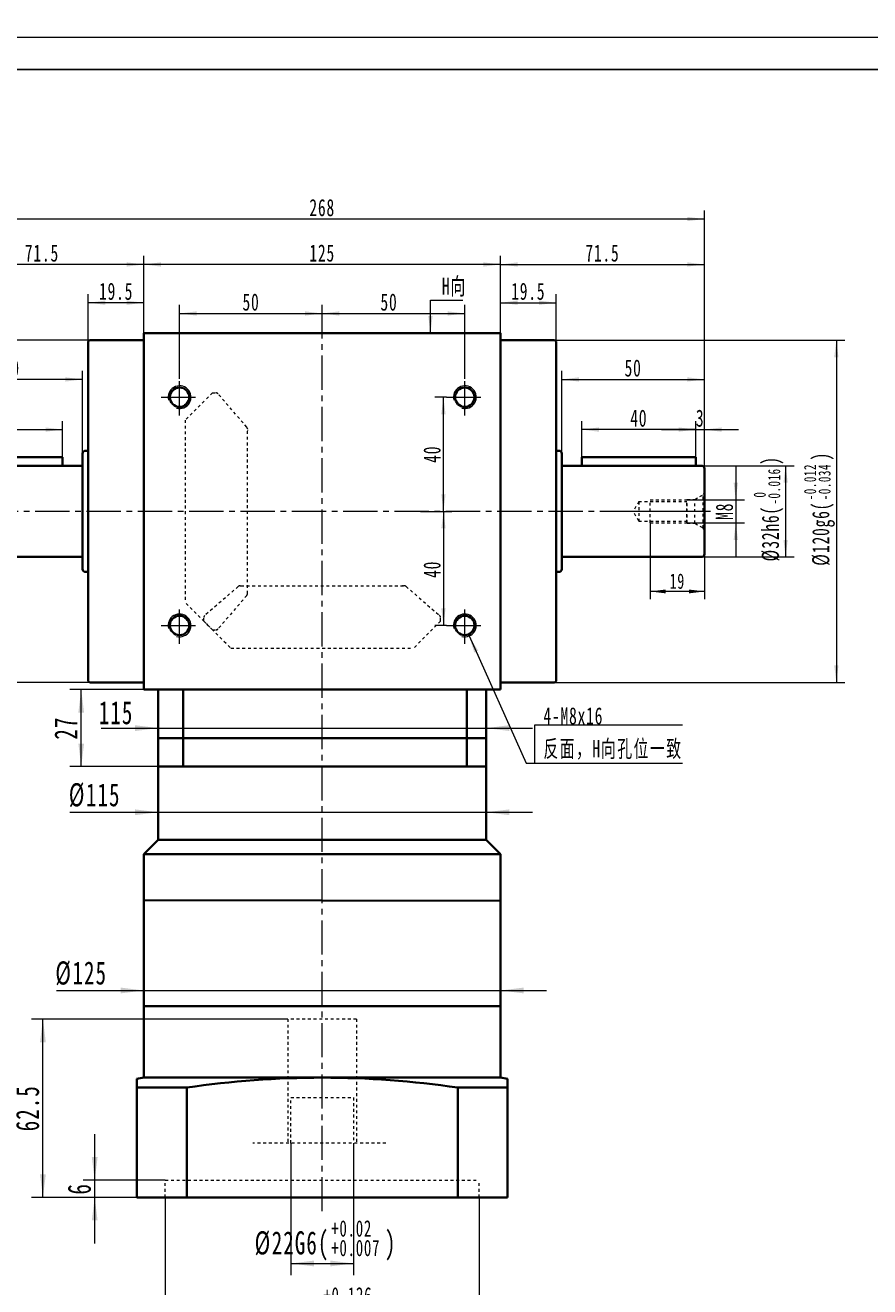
# Model space of a CAD drawing. Header units: millimetres. Extents: x 2691 to 3632, y -224 to 445.
# Tile 3 of 7: x 2874 to 3170, y 3 to 445. Entities that reach past the tile are written whole.
import ezdxf

# ---------------------------------------------------------------- set-up
doc = ezdxf.new("R2010")
doc.units = ezdxf.units.MM
doc.linetypes.add('点画线', pattern=[18, 12, -2, 2, -2])
doc.linetypes.add('虚线', pattern=[2, 1, -1])
doc.layers.get('0').update_dxf_attribs({"lineweight": 35})
for name, color, linetype, lineweight in [('EB0', 7, 'Continuous', 35), ('TEXT', 4, 'Continuous', 18), ('中心线层', 1, '点画线', 18), ('图框_外框线', 7, 'Continuous', 18), ('尺寸线层', 3, 'Continuous', 18), ('粗实线', 7, 'Continuous', 50), ('粗实线层', 7, 'Continuous', 35), ('虚线层', 6, '虚线', 18)]:
    doc.layers.add(name, color=color, linetype=linetype, lineweight=lineweight)
doc.styles.add('标准', font='txt', dxfattribs={"width": 0.667})
doc.dimstyles.new('a4-1-1', dxfattribs={"dimtxt": 3, "dimasz": 3, "dimexe": 1.5, "dimexo": 0, "dimgap": 0.5, "dimtad": 1, "dimdec": 3, "dimdsep": 46, "dimtxsty": '标准', "dimblk": '_CAXARROW', "dimcen": 0, "dimdle": 6, "dimazin": 2, "dimtfac": 0.707107, "dimtdec": 3, "dimtix": 1, "dimtmove": 2, "dimatfit": 3, "dimfxl": 0, "dimfrac": 2, "dimtolj": 1, "dimarcsym": 0})
doc.dimstyles.new('a4-1-1.5', dxfattribs={"dimtxt": 4.5, "dimasz": 4.5, "dimexe": 2.25, "dimexo": 0, "dimgap": 0.75, "dimtad": 1, "dimdec": 3, "dimdsep": 46, "dimtxsty": '标准', "dimblk": '_CAXARROW', "dimcen": 0, "dimdle": 9, "dimazin": 2, "dimtfac": 0.707107, "dimtdec": 3, "dimtix": 1, "dimtmove": 2, "dimatfit": 3, "dimfxl": 0, "dimfrac": 2, "dimtolj": 1, "dimarcsym": 0})

# ---------------------------------------------------------------- blocks, each defined once
blk = doc.blocks.new('*X3')
at = {"layer": '尺寸线层', "color": 0, "char_height": 6, "attachment_point": 1, "rotation": 90, "line_spacing_factor": 1.15057, "style": '标准'}
for s, insert, width in [('\\T1.1;{\\H0.707107x;-0.012}', (2802.38, 278.6), 50.9066), ('\\T1.1;)', (2805.23, 292.53), 152.5853), ('\\T1.1;{\\H0.707107x;-0.034}', (2807.44, 278.6), 50.9066), ('\\T1.1;%%C120g6(', (2805.23, 255.64), 152.5853)]:
    blk.add_mtext(s, dxfattribs=dict(at, insert=insert, width=width))
blk = doc.blocks.new('*X2')
at = {"layer": '尺寸线层', "linetype": 'Continuous'}
for points in [[(2813.72, 334.71), (2814.47, 328.71), (2812.97, 328.71)], [(2813.72, 214.71), (2814.47, 220.71), (2812.97, 220.71)]]:
    blk.add_hatch(color=0, dxfattribs=at).paths.add_polyline_path(points, flags=0)
at = {"layer": '尺寸线层', "color": 0, "linetype": 'Continuous'}
for p, q in [((2896.92, 334.71), (2810.72, 334.71)), ((2813.72, 334.71), (2813.72, 214.71)), ((2896.92, 214.71), (2810.72, 214.71))]:
    blk.add_line(p, q, dxfattribs=at)
at = {"layer": '尺寸线层', "color": 0}
blk.add_blockref('*X3', (0, 0), dxfattribs=at)
blk = doc.blocks.new('_CAXARROW')
blk.add_hatch(color=0).paths.add_polyline_path([(0, 0), (-1, 0.125), (-1, -0.125)], flags=0)
blk = doc.blocks.new('*X4')
at = {"layer": '尺寸线层', "linetype": 'Continuous'}
for points in [[(2896.42, 347.84), (2902.42, 347.09), (2902.42, 348.59)], [(2915.92, 347.84), (2909.92, 347.09), (2909.92, 348.59)]]:
    blk.add_hatch(color=0, dxfattribs=at).paths.add_polyline_path(points, flags=0)
at = {"layer": '尺寸线层', "color": 0, "linetype": 'Continuous'}
for p, q in [((2896.42, 334.21), (2896.42, 350.84)), ((2915.92, 337.21), (2915.92, 350.84)), ((2915.92, 347.84), (2896.42, 347.84))]:
    blk.add_line(p, q, dxfattribs=at)
at = {"layer": '尺寸线层', "color": 0, "insert": (2906.17, 351.81), "char_height": 6, "width": 21.6497, "attachment_point": 5, "line_spacing_factor": 1.15057, "style": '标准'}
blk.add_mtext('\\T1.1;19.5', dxfattribs=at)
blk = doc.blocks.new('*X5')
at = {"layer": '尺寸线层', "linetype": 'Continuous'}
for points in [[(2915.92, 361.25), (2921.92, 360.5), (2921.92, 362)], [(3040.92, 361.25), (3034.92, 360.5), (3034.92, 362)]]:
    blk.add_hatch(color=0, dxfattribs=at).paths.add_polyline_path(points, flags=0)
at = {"layer": '尺寸线层', "color": 0, "linetype": 'Continuous'}
for p, q in [((2915.92, 337.21), (2915.92, 364.25)), ((3040.92, 337.21), (3040.92, 364.25)), ((3040.92, 361.25), (2915.92, 361.25))]:
    blk.add_line(p, q, dxfattribs=at)
at = {"layer": '尺寸线层', "color": 0, "insert": (2978.42, 365.22), "char_height": 6, "width": 15.558, "attachment_point": 5, "line_spacing_factor": 1.15057, "style": '标准'}
blk.add_mtext('\\T1.1;125', dxfattribs=at)
blk = doc.blocks.new('*X6')
at = {"layer": '尺寸线层', "linetype": 'Continuous'}
for points in [[(3040.92, 347.84), (3046.92, 348.59), (3046.92, 347.09)], [(3060.42, 347.84), (3054.42, 348.59), (3054.42, 347.09)]]:
    blk.add_hatch(color=0, dxfattribs=at).paths.add_polyline_path(points, flags=0)
at = {"layer": '尺寸线层', "color": 0, "linetype": 'Continuous'}
for p, q in [((3040.92, 337.21), (3040.92, 350.84)), ((3060.42, 334.21), (3060.42, 350.84)), ((3040.92, 347.84), (3060.42, 347.84))]:
    blk.add_line(p, q, dxfattribs=at)
at = {"layer": '尺寸线层', "color": 0, "insert": (3050.67, 351.81), "char_height": 6, "width": 21.6497, "attachment_point": 5, "line_spacing_factor": 1.15057, "style": '标准'}
blk.add_mtext('\\T1.1;19.5', dxfattribs=at)
blk = doc.blocks.new('*X7')
at = {"layer": '尺寸线层', "linetype": 'Continuous'}
for points in [[(2978.42, 344.07), (2984.42, 344.82), (2984.42, 343.32)], [(3028.42, 344.07), (3022.42, 344.82), (3022.42, 343.32)]]:
    blk.add_hatch(color=0, dxfattribs=at).paths.add_polyline_path(points, flags=0)
at = {"layer": '尺寸线层', "color": 0, "linetype": 'Continuous'}
for p, q in [((2978.42, 340.21), (2978.42, 347.07)), ((3028.42, 321.11), (3028.42, 347.07)), ((2978.42, 344.07), (3028.42, 344.07))]:
    blk.add_line(p, q, dxfattribs=at)
at = {"layer": '尺寸线层', "color": 0, "insert": (3001.84, 348.04), "char_height": 6, "width": 12, "attachment_point": 5, "line_spacing_factor": 1.15057, "style": '标准'}
blk.add_mtext('\\T1.1;50', dxfattribs=at)
blk = doc.blocks.new('*X8')
at = {"layer": '尺寸线层', "linetype": 'Continuous'}
for points in [[(2928.42, 344.07), (2934.42, 344.82), (2934.42, 343.32)], [(2978.42, 344.07), (2972.42, 344.82), (2972.42, 343.32)]]:
    blk.add_hatch(color=0, dxfattribs=at).paths.add_polyline_path(points, flags=0)
at = {"layer": '尺寸线层', "color": 0, "linetype": 'Continuous'}
for p, q in [((2928.42, 321.11), (2928.42, 347.07)), ((2978.42, 340.21), (2978.42, 347.07)), ((2928.42, 344.07), (2978.42, 344.07))]:
    blk.add_line(p, q, dxfattribs=at)
at = {"layer": '尺寸线层', "color": 0, "insert": (2953.47, 348.04), "char_height": 6, "width": 12, "attachment_point": 5, "line_spacing_factor": 1.15057, "style": '标准'}
blk.add_mtext('\\T1.1;50', dxfattribs=at)
blk = doc.blocks.new('*X9')
at = {"layer": '尺寸线层', "linetype": 'Continuous'}
for points in [[(3020.93, 314.71), (3020.18, 308.71), (3021.68, 308.71)], [(3020.93, 274.71), (3020.18, 280.71), (3021.68, 280.71)]]:
    blk.add_hatch(color=0, dxfattribs=at).paths.add_polyline_path(points, flags=0)
at = {"layer": '尺寸线层', "color": 0, "linetype": 'Continuous'}
for p, q in [((3022.02, 314.71), (3017.93, 314.71)), ((3020.93, 274.71), (3020.93, 314.71)), ((3012.92, 274.71), (3023.93, 274.71))]:
    blk.add_line(p, q, dxfattribs=at)
at = {"layer": '尺寸线层', "color": 0, "insert": (3016.96, 294.71), "char_height": 6, "width": 12, "attachment_point": 5, "rotation": 90, "line_spacing_factor": 1.15057, "style": '标准'}
blk.add_mtext('\\T1.1;40', dxfattribs=at)
blk = doc.blocks.new('*X10')
at = {"layer": '尺寸线层', "linetype": 'Continuous'}
for points in [[(3020.93, 274.71), (3021.68, 268.71), (3020.18, 268.71)], [(3020.93, 234.71), (3021.68, 240.71), (3020.18, 240.71)]]:
    blk.add_hatch(color=0, dxfattribs=at).paths.add_polyline_path(points, flags=0)
at = {"layer": '尺寸线层', "color": 0, "linetype": 'Continuous'}
for p, q in [((3012.92, 274.71), (3023.93, 274.71)), ((3020.93, 274.71), (3020.93, 234.71)), ((3022.02, 234.71), (3017.93, 234.71))]:
    blk.add_line(p, q, dxfattribs=at)
at = {"layer": '尺寸线层', "color": 0, "insert": (3016.96, 254.36), "char_height": 6, "width": 12, "attachment_point": 5, "rotation": 90, "line_spacing_factor": 1.15057, "style": '标准'}
blk.add_mtext('\\T1.1;40', dxfattribs=at)
blk = doc.blocks.new('*X11')
at = {"layer": '尺寸线层', "linetype": 'Continuous'}
blk.add_hatch(color=0, dxfattribs=at).paths.add_polyline_path([(-23.03, 44.58), (-19.89, 39.41), (-21.26, 38.8)], flags=0)
at = {"layer": '尺寸线层', "color": 0, "linetype": 'Continuous'}
blk.add_line((-23.03, 44.58), (-3.04, 0), dxfattribs=at)
at = {"layer": '尺寸线层', "color": 0}
for p, q in [((0, 13.42), (51.79, 13.42)), ((0, 0), (0, 13.42)), ((-3.04, 0), (0, 0)), ((0, 0), (51.79, 0))]:
    blk.add_line(p, q, dxfattribs=at)
at = {"layer": '尺寸线层', "color": 0, "insert": (3, 1.2), "char_height": 6, "width": 97.5796, "attachment_point": 7, "line_spacing_factor": 1.15057, "style": '标准'}
blk.add_mtext('\\T1.1;4-M8x16\\P反面，H向孔位一致', dxfattribs=at)
blk = doc.blocks.new('*X12')
at = {"layer": '尺寸线层', "linetype": 'Continuous'}
blk.add_hatch(color=0, dxfattribs=at).paths.add_polyline_path([(-1.02, -11.58), (-1.77, -5.58), (-0.27, -5.58)], flags=0)
at = {"layer": '尺寸线层', "color": 0, "linetype": 'Continuous'}
blk.add_line((-1.02, -11.58), (-1.02, 0), dxfattribs=at)
at = {"layer": '尺寸线层', "color": 0}
for p, q in [((-1.02, 0), (0, 0)), ((0, 0), (10.33, 0)), ((0, 0), (0, 0))]:
    blk.add_line(p, q, dxfattribs=at)
at = {"layer": '尺寸线层', "color": 0, "insert": (3, 1.2), "char_height": 6, "width": 14.6581, "attachment_point": 7, "line_spacing_factor": 1.15057, "style": '标准'}
blk.add_mtext('\\T1.1;H向', dxfattribs=at)
blk = doc.blocks.new('*X20')
at = {"layer": '尺寸线层', "linetype": 'Continuous'}
for points in [[(2844.42, 361.25), (2850.42, 360.5), (2850.42, 362)], [(2915.92, 361.25), (2909.92, 360.5), (2909.92, 362)]]:
    blk.add_hatch(color=0, dxfattribs=at).paths.add_polyline_path(points, flags=0)
at = {"layer": '尺寸线层', "color": 0, "linetype": 'Continuous'}
for p, q in [((2844.42, 289.71), (2844.42, 364.25)), ((2915.92, 337.21), (2915.92, 364.25)), ((2915.92, 361.25), (2844.42, 361.25))]:
    blk.add_line(p, q, dxfattribs=at)
at = {"layer": '尺寸线层', "color": 0, "insert": (2880.17, 365.22), "char_height": 6, "width": 21.8228, "attachment_point": 5, "line_spacing_factor": 1.15057, "style": '标准'}
blk.add_mtext('\\T1.1;71.5', dxfattribs=at)
blk = doc.blocks.new('*X21')
at = {"layer": '尺寸线层', "linetype": 'Continuous'}
for points in [[(2844.42, 320.95), (2850.42, 320.2), (2850.42, 321.7)], [(2894.42, 320.95), (2888.42, 320.2), (2888.42, 321.7)]]:
    blk.add_hatch(color=0, dxfattribs=at).paths.add_polyline_path(points, flags=0)
at = {"layer": '尺寸线层', "color": 0, "linetype": 'Continuous'}
for p, q in [((2844.42, 289.71), (2844.42, 323.95)), ((2894.42, 294.96), (2894.42, 323.95)), ((2894.42, 320.95), (2844.42, 320.95))]:
    blk.add_line(p, q, dxfattribs=at)
at = {"layer": '尺寸线层', "color": 0, "insert": (2869.42, 324.92), "char_height": 6, "width": 12, "attachment_point": 5, "line_spacing_factor": 1.15057, "style": '标准'}
blk.add_mtext('\\T1.1;50', dxfattribs=at)
blk = doc.blocks.new('*X23')
at = {"layer": '尺寸线层', "color": 0, "char_height": 8.1, "attachment_point": 1, "line_spacing_factor": 1.15057, "style": '标准'}
for s, insert, width in [('\\T1.1;%%C22G6(', (2954.73, 22.33), 189.5425), ('\\T1.1;{\\H0.707107x;+0.02}', (2981.61, 26.19), 68.7239), ('\\T1.1;)', (3000.42, 22.33), 189.5425), ('\\T1.1;{\\H0.707107x;+0.007}', (2981.61, 19.35), 68.7239)]:
    blk.add_mtext(s, dxfattribs=dict(at, insert=insert, width=width))
blk = doc.blocks.new('*X22')
at = {"layer": '尺寸线层', "linetype": 'Continuous'}
for points in [[(2967.42, 11.04), (2975.52, 12.06), (2975.52, 10.03)], [(2989.42, 11.04), (2981.32, 12.06), (2981.32, 10.03)]]:
    blk.add_hatch(color=0, dxfattribs=at).paths.add_polyline_path(points, flags=0)
at = {"layer": '尺寸线层', "color": 0, "linetype": 'Continuous'}
for p, q in [((2967.42, 53.21), (2967.42, 6.99)), ((2989.42, 53.21), (2989.42, 6.99)), ((2967.42, 11.04), (2989.42, 11.04))]:
    blk.add_line(p, q, dxfattribs=at)
at = {"layer": '尺寸线层', "color": 0}
blk.add_blockref('*X23', (0, 0), dxfattribs=at)
blk = doc.blocks.new('*X25')
at = {"layer": '尺寸线层', "color": 0, "char_height": 8.1, "attachment_point": 1, "line_spacing_factor": 1.15057, "style": '标准'}
for s, insert, width in [('\\T1.1;{\\H0.707107x;+0.126}', (2978.84, 2.74), 68.7239), ('\\T1.1;%%C110', (2960.18, -1.73), 145.9312), ('\\T1.1;{\\H0.707107x;+0.072}', (2978.84, -4.1), 68.7239)]:
    blk.add_mtext(s, dxfattribs=dict(at, insert=insert, width=width))
blk = doc.blocks.new('*X24')
at = {"layer": '尺寸线层', "linetype": 'Continuous'}
for points in [[(2923.42, -12.4), (2931.52, -11.39), (2931.52, -13.41)], [(3033.42, -12.4), (3025.32, -11.39), (3025.32, -13.41)]]:
    blk.add_hatch(color=0, dxfattribs=at).paths.add_polyline_path(points, flags=0)
at = {"layer": '尺寸线层', "color": 0, "linetype": 'Continuous'}
for p, q in [((2923.42, 34.21), (2923.42, -16.45)), ((3033.42, 34.21), (3033.42, -16.45)), ((2923.42, -12.4), (3033.42, -12.4))]:
    blk.add_line(p, q, dxfattribs=at)
at = {"layer": '尺寸线层', "color": 0}
blk.add_blockref('*X25', (0, 0), dxfattribs=at)
blk = doc.blocks.new('*X26')
at = {"layer": '尺寸线层', "linetype": 'Continuous'}
for points in [[(2898.66, 40.21), (2897.65, 48.31), (2899.68, 48.31)], [(2898.66, 34.21), (2897.65, 26.11), (2899.68, 26.11)]]:
    blk.add_hatch(color=0, dxfattribs=at).paths.add_polyline_path(points, flags=0)
at = {"layer": '尺寸线层', "color": 0, "linetype": 'Continuous'}
for p, q in [((2898.66, 18.01), (2898.66, 56.41)), ((2923.42, 40.21), (2894.61, 40.21)), ((2913.42, 34.21), (2894.61, 34.21))]:
    blk.add_line(p, q, dxfattribs=at)
at = {"layer": '尺寸线层', "color": 0, "insert": (2893.31, 37.21), "char_height": 8.1, "width": 16.2, "attachment_point": 5, "rotation": 90, "line_spacing_factor": 1.15057, "style": '标准'}
blk.add_mtext('\\T1.1;6', dxfattribs=at)
blk = doc.blocks.new('*X27')
at = {"layer": '尺寸线层', "linetype": 'Continuous'}
for points in [[(2880.51, 96.71), (2879.5, 88.61), (2881.53, 88.61)], [(2880.51, 34.21), (2879.5, 42.31), (2881.53, 42.31)]]:
    blk.add_hatch(color=0, dxfattribs=at).paths.add_polyline_path(points, flags=0)
at = {"layer": '尺寸线层', "color": 0, "linetype": 'Continuous'}
for p, q in [((2966.42, 96.71), (2876.46, 96.71)), ((2880.51, 34.21), (2880.51, 96.71)), ((2913.42, 34.21), (2876.46, 34.21))]:
    blk.add_line(p, q, dxfattribs=at)
at = {"layer": '尺寸线层', "color": 0, "insert": (2875.16, 65.46), "char_height": 8.1, "width": 29.4608, "attachment_point": 5, "rotation": 90, "line_spacing_factor": 1.15057, "style": '标准'}
blk.add_mtext('\\T1.1;62.5', dxfattribs=at)
blk = doc.blocks.new('*X36')
at = {"layer": '尺寸线层', "linetype": 'Continuous'}
for points in [[(2847.42, 303.37), (2853.42, 304.12), (2853.42, 302.62)], [(2887.42, 303.37), (2881.42, 304.12), (2881.42, 302.62)]]:
    blk.add_hatch(color=0, dxfattribs=at).paths.add_polyline_path(points, flags=0)
at = {"layer": '尺寸线层', "color": 0, "linetype": 'Continuous'}
for p, q in [((2847.42, 293.71), (2847.42, 306.37)), ((2887.42, 293.71), (2887.42, 306.37)), ((2847.42, 303.37), (2887.42, 303.37))]:
    blk.add_line(p, q, dxfattribs=at)
at = {"layer": '尺寸线层', "color": 0, "insert": (2867.42, 307.34), "char_height": 6, "width": 12, "attachment_point": 5, "line_spacing_factor": 1.15057, "style": '标准'}
blk.add_mtext('\\T1.1;40', dxfattribs=at)
blk = doc.blocks.new('m8-11111_1')
at = {"layer": '中心线层', "linetype": '点画线', "lineweight": 18}
blk.add_line((27.67, 0), (-2.1, 0), dxfattribs=at)
at = {"layer": '粗实线层', "color": 6, "linetype": '虚线', "lineweight": 18}
for p, q in [((0, -6.6), (0, 6.6)), ((0, 6.6), (0.43, 5.86)), ((3.3, 4.2), (0.43, 5.86)), ((0.43, -5.86), (0.43, 5.86)), ((6, 4.2), (3.3, 4.2)), ((3.3, -4.2), (3.3, 4.2)), ((6.2, 4), (6, 4.2)), ((6, -4.2), (6, 4.2)), ((19, 4), (6.2, 4)), ((6.2, -4), (6.2, 4)), ((23, 3.4), (6.2, 3.4)), ((19, -4), (19, 4)), ((23, 3.4), (24.96, 0)), ((23, 3.4), (23, -3.4)), ((23, -3.4), (24.96, 0)), ((3.3, -4.2), (0.43, -5.86)), ((6, -4.2), (3.3, -4.2)), ((6.2, -4), (6, -4.2)), ((23, -3.4), (6.2, -3.4)), ((19, -4), (6.2, -4)), ((0, -6.6), (0.43, -5.86))]:
    blk.add_line(p, q, dxfattribs=at)
blk = doc.blocks.new('*X39')
at = {"layer": '尺寸线层', "linetype": 'Continuous'}
for points in [[(3062.42, 320.95), (3068.42, 321.7), (3068.42, 320.2)], [(3112.42, 320.95), (3106.42, 321.7), (3106.42, 320.2)]]:
    blk.add_hatch(color=0, dxfattribs=at).paths.add_polyline_path(points, flags=0)
at = {"layer": '尺寸线层', "color": 0, "linetype": 'Continuous'}
for p, q in [((3062.42, 294.96), (3062.42, 323.95)), ((3112.42, 289.71), (3112.42, 323.95)), ((3062.42, 320.95), (3112.42, 320.95))]:
    blk.add_line(p, q, dxfattribs=at)
at = {"layer": '尺寸线层', "color": 0, "insert": (3087.42, 324.92), "char_height": 6, "width": 12, "attachment_point": 5, "line_spacing_factor": 1.15057, "style": '标准'}
blk.add_mtext('\\T1.1;50', dxfattribs=at)
blk = doc.blocks.new('*X40')
at = {"layer": '尺寸线层', "linetype": 'Continuous'}
for points in [[(3109.42, 303.37), (3103.42, 304.12), (3103.42, 302.62)], [(3112.42, 303.37), (3118.42, 304.12), (3118.42, 302.62)]]:
    blk.add_hatch(color=0, dxfattribs=at).paths.add_polyline_path(points, flags=0)
at = {"layer": '尺寸线层', "color": 0, "linetype": 'Continuous'}
for p, q in [((3109.42, 293.71), (3109.42, 306.37)), ((3112.42, 289.71), (3112.42, 306.37)), ((3097.42, 303.37), (3124.42, 303.37))]:
    blk.add_line(p, q, dxfattribs=at)
at = {"layer": '尺寸线层', "color": 0, "insert": (3110.92, 307.34), "char_height": 6, "width": 12, "attachment_point": 5, "line_spacing_factor": 1.15057, "style": '标准'}
blk.add_mtext('\\T1.1;3', dxfattribs=at)
blk = doc.blocks.new('*X41')
at = {"layer": '尺寸线层', "linetype": 'Continuous'}
for points in [[(3069.42, 303.37), (3075.42, 302.62), (3075.42, 304.12)], [(3109.42, 303.37), (3103.42, 302.62), (3103.42, 304.12)]]:
    blk.add_hatch(color=0, dxfattribs=at).paths.add_polyline_path(points, flags=0)
at = {"layer": '尺寸线层', "color": 0, "linetype": 'Continuous'}
for p, q in [((3069.42, 293.71), (3069.42, 306.37)), ((3109.42, 293.71), (3109.42, 306.37)), ((3109.42, 303.37), (3069.42, 303.37))]:
    blk.add_line(p, q, dxfattribs=at)
at = {"layer": '尺寸线层', "color": 0, "insert": (3089.42, 307.34), "char_height": 6, "width": 12, "attachment_point": 5, "line_spacing_factor": 1.15057, "style": '标准'}
blk.add_mtext('\\T1.1;40', dxfattribs=at)
blk = doc.blocks.new('*X42')
at = {"layer": '尺寸线层', "linetype": 'Continuous'}
for points in [[(3093.42, 246.63), (3098.82, 245.95), (3098.82, 247.3)], [(3112.42, 246.63), (3107.02, 245.95), (3107.02, 247.3)]]:
    blk.add_hatch(color=0, dxfattribs=at).paths.add_polyline_path(points, flags=0)
at = {"layer": '尺寸线层', "color": 0, "linetype": 'Continuous'}
for p, q in [((3093.42, 270.71), (3093.42, 243.93)), ((3112.42, 261.71), (3112.42, 243.93)), ((3112.42, 246.63), (3093.42, 246.63))]:
    blk.add_line(p, q, dxfattribs=at)
at = {"layer": '尺寸线层', "color": 0, "insert": (3102.92, 250.2), "char_height": 5.4, "width": 10.8, "attachment_point": 5, "line_spacing_factor": 1.15057, "style": '标准'}
blk.add_mtext('\\T1.1;19', dxfattribs=at)
blk = doc.blocks.new('*X44')
at = {"layer": '尺寸线层', "color": 0, "char_height": 6, "attachment_point": 1, "rotation": 90, "line_spacing_factor": 1.15057, "style": '标准'}
for s, insert, width in [('\\T1.1;{\\H0.707107x;-0.012}', (3147.34, 278.6), 50.9066), ('\\T1.1;)', (3150.2, 292.53), 152.5853), ('\\T1.1;{\\H0.707107x;-0.034}', (3152.41, 278.6), 50.9066), ('\\T1.1;%%C120g6(', (3150.2, 255.64), 152.5853)]:
    blk.add_mtext(s, dxfattribs=dict(at, insert=insert, width=width))
blk = doc.blocks.new('*X43')
at = {"layer": '尺寸线层', "linetype": 'Continuous'}
for points in [[(3158.69, 334.71), (3159.44, 328.71), (3157.94, 328.71)], [(3158.69, 214.71), (3159.44, 220.71), (3157.94, 220.71)]]:
    blk.add_hatch(color=0, dxfattribs=at).paths.add_polyline_path(points, flags=0)
at = {"layer": '尺寸线层', "color": 0, "linetype": 'Continuous'}
for p, q in [((3059.92, 334.71), (3161.69, 334.71)), ((3158.69, 334.71), (3158.69, 214.71)), ((3059.92, 214.71), (3161.69, 214.71))]:
    blk.add_line(p, q, dxfattribs=at)
at = {"layer": '尺寸线层', "color": 0}
blk.add_blockref('*X44', (0, 0), dxfattribs=at)
blk = doc.blocks.new('*X46')
at = {"layer": '尺寸线层', "color": 0, "char_height": 6, "attachment_point": 1, "rotation": 90, "line_spacing_factor": 1.15057, "style": '标准'}
for s, insert, width in [('\\T1.1;)', (3132.54, 291.01), 140.4019), ('\\T1.1;{\\H0.707107x;-0.016}', (3134.75, 277.07), 50.9066), ('\\T1.1;%%C32h6(', (3132.54, 257.16), 140.4019), ('\\T1.1;{\\H0.707107x;0}', (3129.69, 279.53), 50.9066)]:
    blk.add_mtext(s, dxfattribs=dict(at, insert=insert, width=width))
blk = doc.blocks.new('*X45')
at = {"layer": '尺寸线层', "linetype": 'Continuous'}
for points in [[(3140.9, 290.71), (3141.65, 284.71), (3140.15, 284.71)], [(3140.9, 258.71), (3141.65, 264.71), (3140.15, 264.71)]]:
    blk.add_hatch(color=0, dxfattribs=at).paths.add_polyline_path(points, flags=0)
at = {"layer": '尺寸线层', "color": 0, "linetype": 'Continuous'}
for p, q in [((3111.42, 290.71), (3143.9, 290.71)), ((3140.9, 290.71), (3140.9, 258.71)), ((3111.42, 258.71), (3143.9, 258.71))]:
    blk.add_line(p, q, dxfattribs=at)
at = {"layer": '尺寸线层', "color": 0}
blk.add_blockref('*X46', (0, 0), dxfattribs=at)
blk = doc.blocks.new('*X47')
at = {"layer": '尺寸线层', "linetype": 'Continuous'}
for points in [[(3123.43, 278.71), (3124.18, 284.71), (3122.68, 284.71)], [(3123.43, 270.71), (3124.18, 264.71), (3122.68, 264.71)]]:
    blk.add_hatch(color=0, dxfattribs=at).paths.add_polyline_path(points, flags=0)
at = {"layer": '尺寸线层', "color": 0, "linetype": 'Continuous'}
for p, q in [((3123.43, 290.71), (3123.43, 258.71)), ((3106.22, 278.71), (3126.43, 278.71)), ((3106.22, 270.71), (3126.43, 270.71))]:
    blk.add_line(p, q, dxfattribs=at)
at = {"layer": '尺寸线层', "color": 0, "insert": (3119.46, 274.71), "char_height": 6, "width": 12, "attachment_point": 5, "rotation": 90, "line_spacing_factor": 1.15057, "style": '标准'}
blk.add_mtext('\\T1.1;M8', dxfattribs=at)
blk = doc.blocks.new('*X48')
at = {"layer": '尺寸线层', "linetype": 'Continuous'}
for points in [[(3040.92, 361.25), (3046.92, 362), (3046.92, 360.5)], [(3112.42, 361.25), (3106.42, 362), (3106.42, 360.5)]]:
    blk.add_hatch(color=0, dxfattribs=at).paths.add_polyline_path(points, flags=0)
at = {"layer": '尺寸线层', "color": 0, "linetype": 'Continuous'}
for p, q in [((3040.92, 337.21), (3040.92, 364.25)), ((3112.42, 289.71), (3112.42, 364.25)), ((3040.92, 361.25), (3112.42, 361.25))]:
    blk.add_line(p, q, dxfattribs=at)
at = {"layer": '尺寸线层', "color": 0, "insert": (3076.67, 365.22), "char_height": 6, "width": 21.8228, "attachment_point": 5, "line_spacing_factor": 1.15057, "style": '标准'}
blk.add_mtext('\\T1.1;71.5', dxfattribs=at)
blk = doc.blocks.new('*X49')
at = {"layer": '尺寸线层', "linetype": 'Continuous'}
for points in [[(2844.42, 377.18), (2850.42, 376.43), (2850.42, 377.93)], [(3112.42, 377.18), (3106.42, 376.43), (3106.42, 377.93)]]:
    blk.add_hatch(color=0, dxfattribs=at).paths.add_polyline_path(points, flags=0)
at = {"layer": '尺寸线层', "color": 0, "linetype": 'Continuous'}
for p, q in [((2844.42, 289.71), (2844.42, 380.18)), ((3112.42, 377.18), (2844.42, 377.18)), ((3112.42, 289.71), (3112.42, 380.18))]:
    blk.add_line(p, q, dxfattribs=at)
at = {"layer": '尺寸线层', "color": 0, "insert": (2978.42, 381.15), "char_height": 6, "width": 15.8176, "attachment_point": 5, "line_spacing_factor": 1.15057, "style": '标准'}
blk.add_mtext('\\T1.1;268', dxfattribs=at)
blk = doc.blocks.new('*X52')
at = {"layer": '尺寸线层', "linetype": 'Continuous'}
for points in [[(2920.92, 198.71), (2912.82, 199.73), (2912.82, 197.7)], [(3035.92, 198.71), (3044.02, 199.73), (3044.02, 197.7)]]:
    blk.add_hatch(color=0, dxfattribs=at).paths.add_polyline_path(points, flags=0)
at = {"layer": '尺寸线层', "color": 0, "linetype": 'Continuous'}
for p, q in [((2920.92, 201.23), (2920.92, 194.66)), ((3035.92, 199.92), (3035.92, 194.66)), ((2900.92, 198.71), (3052.12, 198.71))]:
    blk.add_line(p, q, dxfattribs=at)
at = {"layer": '尺寸线层', "color": 0, "insert": (2906.17, 204.07), "char_height": 8.1, "width": 21.0034, "attachment_point": 5, "line_spacing_factor": 1.15057, "style": '标准'}
blk.add_mtext('\\T1.1;115', dxfattribs=at)
blk = doc.blocks.new('*X53')
at = {"layer": '尺寸线层', "linetype": 'Continuous'}
for points in [[(2893.94, 212.21), (2892.93, 204.11), (2894.95, 204.11)], [(2893.94, 185.21), (2892.93, 193.31), (2894.95, 193.31)]]:
    blk.add_hatch(color=0, dxfattribs=at).paths.add_polyline_path(points, flags=0)
at = {"layer": '尺寸线层', "color": 0, "linetype": 'Continuous'}
for p, q in [((2915.92, 212.21), (2889.89, 212.21)), ((2893.94, 185.21), (2893.94, 212.21)), ((2920.92, 185.21), (2889.89, 185.21))]:
    blk.add_line(p, q, dxfattribs=at)
at = {"layer": '尺寸线层', "color": 0, "insert": (2888.58, 198.71), "char_height": 8.1, "width": 16.2, "attachment_point": 5, "rotation": 90, "line_spacing_factor": 1.15057, "style": '标准'}
blk.add_mtext('\\T1.1;27', dxfattribs=at)
blk = doc.blocks.new('*X54')
at = {"layer": '尺寸线层', "linetype": 'Continuous'}
for points in [[(2920.92, 169.21), (2912.82, 170.23), (2912.82, 168.2)], [(3035.92, 169.21), (3044.02, 170.23), (3044.02, 168.2)]]:
    blk.add_hatch(color=0, dxfattribs=at).paths.add_polyline_path(points, flags=0)
at = {"layer": '尺寸线层', "color": 0, "linetype": 'Continuous'}
for p, q in [((2920.92, 177), (2920.92, 165.16)), ((3035.92, 168.82), (3035.92, 173.26)), ((2889.96, 169.21), (3052.12, 169.21))]:
    blk.add_line(p, q, dxfattribs=at)
at = {"layer": '尺寸线层', "color": 0, "insert": (2898.66, 175.18), "char_height": 8.1, "width": 34.8343, "attachment_point": 5, "line_spacing_factor": 1.15057, "style": '标准'}
blk.add_mtext('\\T1.1;%%C115', dxfattribs=at)
blk = doc.blocks.new('*X55')
at = {"layer": '尺寸线层', "linetype": 'Continuous'}
for points in [[(2915.92, 106.74), (2907.82, 107.75), (2907.82, 105.73)], [(3040.92, 106.74), (3049.02, 107.75), (3049.02, 105.73)]]:
    blk.add_hatch(color=0, dxfattribs=at).paths.add_polyline_path(points, flags=0)
at = {"layer": '尺寸线层', "color": 0, "linetype": 'Continuous'}
for p, q in [((2915.92, 101.21), (2915.92, 110.79)), ((3040.92, 101.21), (3040.92, 110.79)), ((2885.23, 106.74), (3057.12, 106.74))]:
    blk.add_line(p, q, dxfattribs=at)
at = {"layer": '尺寸线层', "color": 0, "insert": (2893.94, 112.71), "char_height": 8.1, "width": 34.8343, "attachment_point": 5, "line_spacing_factor": 1.15057, "style": '标准'}
blk.add_mtext('\\T1.1;%%C125', dxfattribs=at)

msp = doc.modelspace()

# ---------------------------------------------------------------- linework, layer by layer
at = {"color": 6, "linetype": '虚线', "lineweight": 18}
for p, q in [((2939.9268, 316.2131), (2930.4268, 306.7131)), ((2939.9268, 316.2131), (2941.1584, 316.2131)), ((2951.9964, 304.2221), (2941.9144, 315.8676)), ((2930.4268, 306.7131), (2930.4268, 242.7131)), ((2952.2218, 303.5889), (2952.2218, 303.4673)), ((2949.007, 248.3691), (2937.2673, 238.2057)), ((2949.6177, 248.6131), (2949.9466, 248.6131)), ((3007.226, 248.6131), (3006.8971, 248.6131)), ((3007.8367, 248.3691), (3019.5764, 238.2057)), ((2951.9964, 245.204), (2941.9144, 233.5585)), ((2952.2218, 245.8096), (2952.2218, 245.9589)), ((2939.9268, 233.2131), (2930.4268, 242.7131)), ((2936.9218, 236.2181), (2936.9218, 237.4496)), ((2936.9218, 236.2181), (2946.4218, 226.7181)), ((3019.9218, 236.2181), (3010.4218, 226.7181)), ((3019.9218, 236.2181), (3019.9218, 237.4496)), ((2939.9268, 233.2131), (2941.1584, 233.2131)), ((2946.4218, 226.7181), (3010.4218, 226.7181))]:
    msp.add_line(p, q, dxfattribs=at)
for p, q in [((2915.9218, 76.2131), (2913.4218, 75.7723)), ((2915.9218, 76.2131), (2913.4218, 75.7723)), ((3040.9218, 76.2131), (3043.4218, 75.7723))]:
    msp.add_line(p, q)
at = {"linetype": 'ByBlock'}
for p, q in [((2913.4218, 72.6865), (2930.9218, 72.6865)), ((3025.9218, 72.6865), (3043.4218, 72.6865))]:
    msp.add_line(p, q, dxfattribs=at)
at = {"color": 7, "linetype": 'Continuous', "lineweight": 0}
for centre in [(2928.4218, 314.7131), (2928.4218, 314.7131), (3028.4218, 314.7131), (3028.4218, 314.7131), (2928.4218, 234.7131), (2928.4218, 234.7131), (3028.4218, 234.7131), (3028.4218, 234.7131)]:
    msp.add_arc(centre, 4, 255, 195, dxfattribs=at)
at = {"color": 6, "linetype": '虚线', "lineweight": 18}
for centre, start, end in [((2941.1584, 315.2131), 40.884, 90), ((2951.2218, 303.5889), 0, 40.884), ((2949.6615, 247.6131), 90, 130.884), ((3007.1822, 247.6131), 49.116, 90), ((2951.2218, 245.8372), 319.116, 360), ((2937.9218, 237.4496), 130.884, 180), ((3018.9218, 237.4496), 0, 49.116), ((2941.1584, 234.2131), 270, 319.116)]:
    msp.add_arc(centre, 1, start, end, dxfattribs=at)
at = {"linetype": 'ByBlock'}
msp.add_open_spline([(3025.9218, 72.6865), (3010.2178, 75.0184), (2978.4218, 77.3505), (2946.6259, 75.0184), (2930.9218, 72.6865)], degree=3, dxfattribs=at)
at = {"layer": 'EB0'}
for p, q in [((2920.9218, 195.2131), (2920.9218, 159.5585)), ((3035.9218, 195.2131), (2920.9218, 195.2131)), ((3035.9218, 195.2131), (3035.9218, 159.5585)), ((3035.9218, 185.2131), (2920.9218, 185.2131)), ((2920.9218, 159.5585), (2915.9264, 154.5631)), ((2920.9264, 159.8643), (2920.9264, 159.5631)), ((3035.9218, 159.5585), (3040.9173, 154.5631)), ((2915.9264, 154.5631), (2915.9264, 138.3643)), ((3040.9218, 154.5585), (3040.9218, 138.2131)), ((3040.9218, 101.2131), (2915.9218, 101.2131)), ((2915.9218, 76.2131), (2915.9218, 101.2131)), ((2915.9264, 101.2131), (3040.9218, 101.2131)), ((3040.9218, 76.2131), (3040.9218, 101.2131)), ((2913.4218, 75.7723), (2913.4218, 34.2131)), ((3043.4218, 75.7723), (3043.4218, 34.2131)), ((2930.9218, 72.6865), (2930.9218, 34.2131)), ((3025.9218, 72.6865), (3025.9218, 34.2131)), ((2913.4218, 34.2131), (3043.4218, 34.2131))]:
    msp.add_line(p, q, dxfattribs=at)
at = {"layer": 'TEXT', "color": 6, "linetype": '虚线', "lineweight": 18}
for p, q in [((2941.5256, 316.2131), (2941.6153, 316.2131)), ((2941.6942, 316.122), (2941.6153, 316.2131)), ((2952.2218, 303.1915), (2952.2218, 303.0531)), ((2950.2767, 248.6131), (2950.3703, 248.6131)), ((3006.567, 248.6131), (3006.4734, 248.6131)), ((3019.8548, 237.9646), (3019.9218, 237.9066)), ((3019.9218, 237.8232), (3019.9218, 237.9066)), ((2941.5256, 233.2131), (2941.6153, 233.2131)), ((2941.6942, 233.3042), (2941.6153, 233.2131))]:
    msp.add_line(p, q, dxfattribs=at)
at = {"layer": '中心线层'}
for p, q in [((2978.4218, 29.3229), (2978.4218, 340.2131)), ((2928.4218, 308.3131), (2928.4218, 321.1131)), ((3028.4218, 308.3131), (3028.4218, 321.1131)), ((2922.0218, 314.7131), (2934.8218, 314.7131)), ((3022.0218, 314.7131), (3034.8218, 314.7131)), ((2841.8027, 274.7131), (3114.5218, 274.7131)), ((2928.4218, 228.3131), (2928.4218, 241.1131)), ((3028.4218, 228.3131), (3028.4218, 241.1131)), ((2922.0218, 234.7131), (2934.8218, 234.7131)), ((3022.0218, 234.7131), (3034.8218, 234.7131))]:
    msp.add_line(p, q, dxfattribs=at)
at = {"layer": '图框_外框线', "color": 3}
msp.add_lwpolyline([(2691.2722, -224.421), (3632.0414, -224.421), (3632.0414, 440.8373), (2691.2722, 440.8373)], close=True, dxfattribs=at)
at = {"layer": '图框_外框线', "color": 3, "lineweight": 25}
msp.add_lwpolyline([(2747.2703, -213.2214), (3620.8418, -213.2214), (3620.8418, 429.6376), (2747.2703, 429.6376)], close=True, dxfattribs=at)
at = {"layer": '粗实线', "color": 0, "lineweight": 40}
msp.add_line((2915.9218, 212.2131), (3040.9218, 212.2131), dxfattribs=at)
at = {"layer": '粗实线层'}
for p, q in [((2896.9218, 334.7131), (2896.4218, 334.2131)), ((2896.4218, 334.2131), (2896.4218, 215.2131)), ((2915.9218, 334.7131), (2896.9218, 334.7131)), ((3040.9218, 334.7131), (3059.9218, 334.7131)), ((3059.9218, 334.7131), (3060.4218, 334.2131)), ((3060.4218, 334.2131), (3060.4218, 215.2131)), ((2847.4218, 293.7131), (2887.4218, 293.7131)), ((2887.4218, 293.7131), (2887.4218, 290.7131)), ((2894.4218, 294.9631), (2894.4218, 254.4631)), ((2896.4218, 295.9631), (2895.4218, 295.9631)), ((3060.4218, 295.9631), (3061.4218, 295.9631)), ((3062.4218, 294.9631), (3062.4218, 254.4631)), ((3109.4218, 293.7131), (3069.4218, 293.7131)), ((3069.4218, 293.7131), (3069.4218, 290.7131)), ((3109.4218, 290.7131), (3109.4218, 293.7131)), ((2894.4218, 290.7131), (2845.4218, 290.7131)), ((3062.4218, 290.7131), (3111.4218, 290.7131)), ((3112.4218, 289.7131), (3112.4218, 259.7131)), ((2845.4218, 258.7131), (2894.4218, 258.7131)), ((3111.4218, 258.7131), (3062.4218, 258.7131)), ((2896.4218, 253.4631), (2895.4218, 253.4631)), ((3060.4218, 253.4631), (3061.4218, 253.4631)), ((2896.4218, 215.2131), (2896.9218, 214.7131)), ((2915.9218, 214.7131), (2896.9218, 214.7131)), ((3040.9218, 214.7131), (3059.9218, 214.7131)), ((3060.4218, 215.2131), (3059.9218, 214.7131)), ((2920.9218, 195.2131), (2920.9218, 212.2131)), ((2929.6874, 195.2131), (2929.6874, 212.2131)), ((3029.0806, 195.2131), (3029.0806, 212.2131)), ((3035.9218, 195.2131), (3035.9218, 212.2131)), ((2929.6874, 195.2131), (2929.6874, 185.2131)), ((3029.0806, 195.2131), (3029.0806, 185.2131)), ((3035.9218, 159.5585), (2920.9218, 159.5585)), ((3040.9218, 154.5585), (2915.9264, 154.5631)), ((3040.9218, 138.2131), (2915.9264, 138.3643)), ((2915.9264, 138.3643), (2915.9264, 101.2131)), ((3040.9218, 101.2131), (3040.9218, 138.2131)), ((2915.9218, 76.2131), (3040.9218, 76.2131))]:
    msp.add_line(p, q, dxfattribs=at)
at = {"layer": '粗实线层', "color": 6, "linetype": '虚线', "lineweight": 18}
for p, q in [((2952.2218, 245.8372), (2952.2218, 303.4673)), ((2949.925, 248.6131), (3007.0616, 248.6131))]:
    msp.add_line(p, q, dxfattribs=at)
at = {"layer": '粗实线层'}
msp.add_lwpolyline([(2915.9218, 212.2131), (2915.9218, 337.2131), (3040.9218, 337.2131), (3040.9218, 212.2131)], dxfattribs=at)
for centre in [(2928.4218, 314.7131), (3028.4218, 314.7131), (2928.4218, 234.7131), (3028.4218, 234.7131)]:
    msp.add_circle(centre, 3.4, dxfattribs=at)
for centre, start, end in [((2895.4218, 294.9631), 90, 180), ((3061.4218, 294.9631), 0, 90), ((3111.4218, 289.7131), 0, 90), ((3111.4218, 259.7131), 270, 0), ((2895.4218, 254.4631), 180, 270), ((3061.4218, 254.4631), 270, 0)]:
    msp.add_arc(centre, 1, start, end, dxfattribs=at)
at = {"layer": '虚线层'}
for p, q in [((2990.4218, 96.7131), (2966.4218, 96.7131)), ((2966.4218, 96.7131), (2966.4218, 53.2131)), ((2990.4218, 96.7131), (2990.4218, 53.2131)), ((2967.4218, 53.2131), (2967.4218, 69.2131)), ((2967.4218, 69.2131), (2989.4218, 69.2131)), ((2989.4218, 69.2131), (2989.4218, 53.2131)), ((3000.7385, 53.2131), (2954.0834, 53.2131)), ((2923.4218, 40.2131), (3033.4218, 40.2131)), ((2923.4218, 34.2131), (2923.4218, 40.2131)), ((3033.4218, 34.2131), (3033.4218, 40.2131))]:
    msp.add_line(p, q, dxfattribs=at)

# ---------------------------------------------------------------- block references
at = {"layer": '尺寸线层'}
for name, p in [('*X12', (3017.3916, 348.7911)), ('*X11', (3052.9826, 186.4379))]:
    msp.add_blockref(name, p, dxfattribs=at)
at = {"layer": '粗实线层', "xscale": -0.9999999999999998, "rotation": 360}
msp.add_blockref('m8-11111_1', (3112.4218, 274.7131), dxfattribs=at)

# ---------------------------------------------------------------- dimensions: what is measured, and where the dimension line sits
at = {"layer": '尺寸线层'}
for base, p1, p2, text, picture, middle in [((2813.7224, 214.7131), (2896.9218, 334.7131), (2896.9218, 214.7131), '\\A1;%%C120g6({\\H0.707107x;\\S-0.012^ -0.034;})', '*X2', (2807.1737, 274.7131)), ((3158.6878, 214.7131), (3059.9218, 334.7131), (3059.9218, 214.7131), '\\A1;%%C120g6({\\H0.707107x;\\S-0.012^ -0.034;})', '*X43', (3152.1391, 274.7131)), ((3140.9013, 258.7131), (3111.4218, 290.7131), (3111.4218, 258.7131), '\\A1;%%C32h6({\\H0.707107x;\\S 0^ -0.016;})', '*X45', (3134.4174, 274.7131))]:
    dim = msp.add_linear_dim(base=base, p1=p1, p2=p2, angle=270, text=text, dimstyle='a4-1-1', override={"dimpost": '%%C<>', "dimsah": 1, "dimtfill": 1, "dimtolj": 0, "dimtzin": 8}, dxfattribs=at)
    dim.commit()
    dim.dimension.update_dxf_attribs({"geometry": picture, "text_midpoint": middle})
for base, p1, p2, picture, middle in [((2844.4218, 377.1849), (3112.4218, 289.7131), (2844.4218, 289.7131), '*X49', (2978.4218, 381.1525)), ((2844.4218, 361.2521), (2915.9218, 337.2131), (2844.4218, 289.7131), '*X20', (2880.1718, 365.2196)), ((2915.9218, 361.2521), (3040.9218, 337.2131), (2915.9218, 337.2131), '*X5', (2978.4218, 365.2196)), ((3112.4218, 361.2521), (3040.9218, 337.2131), (3112.4218, 289.7131), '*X48', (3076.6718, 365.2196)), ((2896.4218, 347.8432), (2915.9218, 337.2131), (2896.4218, 334.2131), '*X4', (2906.1718, 351.8108)), ((3060.4218, 347.8432), (3040.9218, 337.2131), (3060.4218, 334.2131), '*X6', (3050.6718, 351.8108)), ((2844.4218, 320.9546), (2894.4218, 294.9631), (2844.4218, 289.7131), '*X21', (2869.4218, 324.9221)), ((3112.4218, 320.9546), (3062.4218, 294.9631), (3112.4218, 289.7131), '*X39', (3087.4218, 324.9221)), ((3069.4218, 303.3747), (3109.4218, 293.7131), (3069.4218, 293.7131), '*X41', (3089.4218, 307.3423)), ((3112.4218, 303.3747), (3109.4218, 293.7131), (3112.4218, 289.7131), '*X40', (3110.9218, 307.3423)), ((3093.4218, 246.6271), (3112.4218, 261.7131), (3093.4218, 270.7131), '*X42', (3102.9218, 250.1979))]:
    dim = msp.add_linear_dim(base=base, p1=p1, p2=p2, dimstyle='a4-1-1', override={"dimsah": 1, "dimtfill": 1, "dimtzin": 8}, dxfattribs=at)
    dim.commit()
    dim.dimension.update_dxf_attribs({"geometry": picture, "text_midpoint": middle})
for base, p1, p2, dimstyle, override, picture, middle in [((2978.4218, 344.0704), (2928.4218, 321.1131), (2978.4218, 340.2131), 'a4-1-1', {"dimsah": 1, "dimtfill": 1, "dimtzin": 8}, '*X8', (2953.468, 348.038)), ((3028.4218, 344.0704), (2978.4218, 340.2131), (3028.4218, 321.1131), 'a4-1-1', {"dimsah": 1, "dimtfill": 1, "dimtzin": 8}, '*X7', (3001.8363, 348.038)), ((3035.9218, 198.7131), (2920.9218, 201.2274), (3035.9218, 199.9181), 'a4-1-1.5', {"dimsah": 1, "dimtfill": 1, "dimtzin": 8}, '*X52', (2906.1718, 204.0693)), ((3035.9218, 169.2129), (2920.9218, 177.0039), (3035.9218, 168.8203), 'a4-1-1.5', {"dimpost": '%%C<>', "dimsah": 1, "dimtfill": 1, "dimtzin": 8}, '*X54', (2898.6648, 175.182)), ((3040.9218, 106.7422), (2915.9218, 101.2131), (3040.9218, 101.2131), 'a4-1-1.5', {"dimpost": '%%C<>', "dimsah": 1, "dimtfill": 1, "dimtzin": 8}, '*X55', (2893.9382, 112.7114))]:
    dim = msp.add_linear_dim(base=base, p1=p1, p2=p2, dimstyle=dimstyle, override=override, dxfattribs=at)
    dim.commit()
    dim.dimension.update_dxf_attribs({"geometry": picture, "text_midpoint": middle, "dimtype": 160})
for base, p1, p2, angle, dimstyle, override, picture, middle in [((3020.9267, 314.7131), (3012.9218, 274.7131), (3022.0218, 314.7131), 90, 'a4-1-1', {"dimsah": 1, "dimtfac": 1, "dimtfill": 1, "dimtzin": 8}, '*X9', (3016.9591, 294.7131)), ((2887.4218, 303.3747), (2847.4218, 293.7131), (2887.4218, 293.7131), 0, 'a4-1-1', {"dimsah": 1, "dimtfill": 1, "dimtzin": 8}, '*X36', (2867.4218, 307.3423)), ((3123.4307, 270.7131), (3106.2218, 278.7131), (3106.2218, 270.7131), 270, 'a4-1-1', {"dimpost": 'M<>', "dimsah": 1, "dimtfill": 1, "dimtzin": 8}, '*X47', (3119.4631, 274.7131)), ((2893.9382, 212.2131), (2920.9218, 185.2131), (2915.9218, 212.2131), 90, 'a4-1-1.5', {"dimsah": 1, "dimtfill": 1, "dimtzin": 8}, '*X53', (2888.582, 198.7131)), ((2880.5141, 96.7131), (2913.4218, 34.2131), (2966.4218, 96.7131), 90, 'a4-1-1.5', {"dimsah": 1, "dimtfill": 1, "dimtzin": 8}, '*X27', (2875.1579, 65.4631)), ((2898.6648, 40.2131), (2913.4218, 34.2131), (2923.4218, 40.2131), 90, 'a4-1-1.5', {"dimsah": 1, "dimtfill": 1, "dimtzin": 8}, '*X26', (2893.3086, 37.2131))]:
    dim = msp.add_linear_dim(base=base, p1=p1, p2=p2, angle=angle, dimstyle=dimstyle, override=override, dxfattribs=at)
    dim.commit()
    dim.dimension.update_dxf_attribs({"geometry": picture, "text_midpoint": middle})
dim = msp.add_linear_dim(base=(3020.9267, 234.7131), p1=(3012.9218, 274.7131), p2=(3022.0218, 234.7131), angle=270, dimstyle='a4-1-1', override={"dimsah": 1, "dimtfac": 1, "dimtfill": 1, "dimtzin": 8}, dxfattribs=at)
dim.commit()
dim.dimension.update_dxf_attribs({"geometry": '*X10', "text_midpoint": (3016.9591, 254.3606), "dimtype": 160})
for base, p1, p2, text, picture, middle in [((2989.4218, 11.0442), (2967.4218, 53.2131), (2989.4218, 53.2131), '\\A1;%%C22G6({\\H0.707107x;\\S+0.02^ +0.007;})', '*X22', (2978.4218, 19.7975)), ((3033.4218, -12.4013), (2923.4218, 34.2131), (3033.4218, 34.2131), '\\A1;%%C110{\\H0.707107x;\\S+0.126^ +0.072;}', '*X24', (2978.4218, -3.6481))]:
    dim = msp.add_linear_dim(base=base, p1=p1, p2=p2, text=text, dimstyle='a4-1-1.5', override={"dimpost": '%%C<>', "dimsah": 1, "dimtfill": 1, "dimtolj": 0, "dimtzin": 8}, dxfattribs=at)
    dim.commit()
    dim.dimension.update_dxf_attribs({"geometry": picture, "text_midpoint": middle})

doc.saveas('drawing.dxf')
